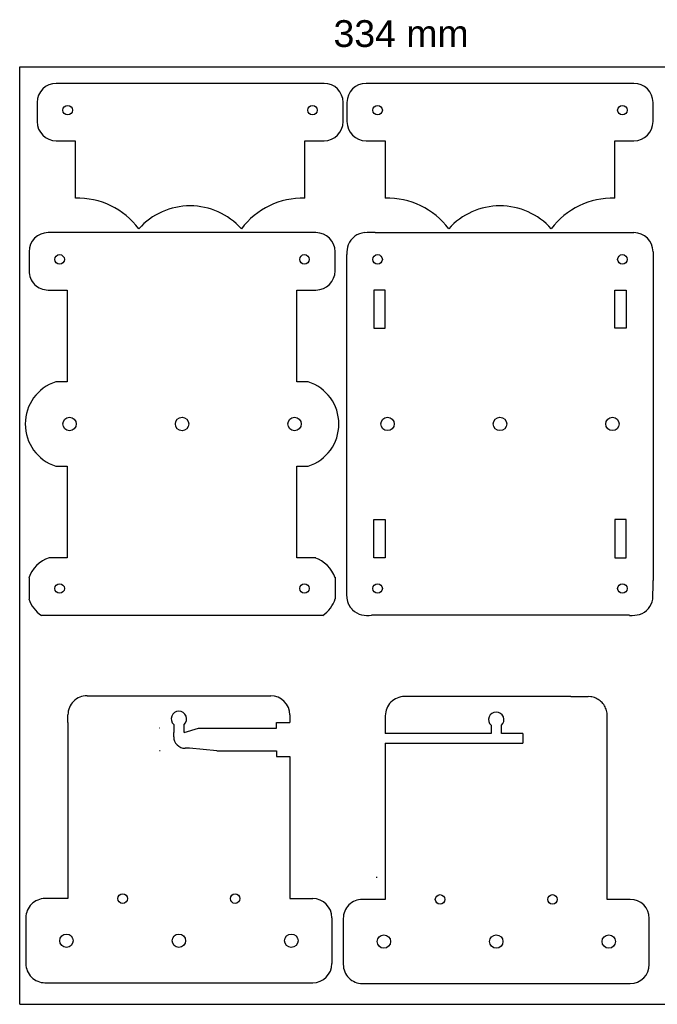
# Model space of a CAD drawing. Header units: millimetres. Extents: x -132 to 242, y -72 to 186.
# Tile 1 of 8: x -132 to 35, y -72 to 186. Entities that reach past the tile are written whole.
import ezdxf

# ---------------------------------------------------------------- set-up
doc = ezdxf.new("R2010")
doc.units = ezdxf.units.MM
doc.header["$MEASUREMENT"] = 0
doc.layers.add('CORTE_L_SER$CUT', color=178, linetype='Continuous', true_color=0x000000)
doc.layers.add('Default', color=178, linetype='Continuous', true_color=0x000000)

msp = doc.modelspace()

# ---------------------------------------------------------------- linework, layer by layer
for p, q in [((-131.53, 173.22), (202.47, 173.22)), ((-131.53, -71.78), (-131.53, 173.22)), ((-129.09, 39.57), (-129.09, 34.16)), ((-49.09, 39.86), (-49.09, 39.62)), ((-49.09, 39.62), (-49.09, 34.2)), ((-52.34, 29.86), (-125.8, 29.86)), ((12.53, 8.64), (17.05, 8.64)), ((0, -0.98), (0, -3.51)), ((-80, -5.56), (-87.16, -4.87)), ((-4.2, -3.51), (0, -3.51)), ((-131.53, -71.78), (202.47, -71.78))]:
    msp.add_line(p, q)
for centre, start, end in [((-121.09, 36.87), 108.8585, 161.3287), ((-57.09, 36.87), 18.9787, 71.3219), ((-121.09, 36.87), 198.6713, 236.0855), ((-57.09, 36.87), 304.1107, 341.5788)]:
    msp.add_arc(centre, 8.5, start, end)
at = {"layer": 'CORTE_L_SER$CUT'}
for p, q in [((-51.98, 168.87), (-121.98, 168.87)), ((29.02, 168.87), (-40.98, 168.87)), ((-126.98, 163.87), (-126.98, 158.88)), ((-46.98, 158.88), (-46.98, 163.87)), ((-45.98, 163.87), (-45.98, 158.88)), ((34.02, 158.88), (34.02, 163.87)), ((-121.98, 153.87), (-116.98, 153.87)), ((-116.98, 153.87), (-116.98, 138.86)), ((-56.98, 138.85), (-56.98, 153.87)), ((-56.98, 153.87), (-51.98, 153.87)), ((-40.98, 153.87), (-35.98, 153.87)), ((-35.98, 153.87), (-35.98, 138.86)), ((24.02, 138.85), (24.02, 153.87)), ((24.02, 153.87), (29.02, 153.87)), ((-54.09, 129.87), (-124.09, 129.87)), ((-38.63, 129.87), (-35.89, 129.87)), ((-35.89, 129.87), (-13.92, 129.87)), ((-13.92, 129.87), (29.02, 129.87)), ((-129.09, 124.87), (-129.09, 119.87)), ((-49.09, 119.87), (-49.09, 124.87)), ((-45.98, 121.72), (-45.98, 124.17)), ((34.02, 124.87), (34.02, 38.97)), ((-45.98, 116.83), (-45.98, 121.72)), ((-45.98, 73.88), (-45.98, 116.83)), ((-124.09, 114.87), (-119.09, 114.87)), ((-119.09, 114.87), (-119.09, 103.87)), ((-59.09, 103.87), (-59.09, 114.87)), ((-59.09, 114.87), (-54.09, 114.87)), ((-35.98, 114.87), (-38.98, 114.87)), ((-38.98, 114.87), (-38.98, 104.87)), ((-35.98, 104.87), (-35.98, 114.87)), ((24.02, 104.87), (24.02, 114.87)), ((24.02, 114.87), (27.02, 114.87)), ((27.02, 114.87), (27.02, 104.87)), ((-119.09, 103.87), (-119.09, 90.89)), ((-59.09, 90.89), (-59.09, 103.87)), ((-38.98, 104.87), (-35.98, 104.87)), ((27.02, 104.87), (24.02, 104.87)), ((-119.09, 90.89), (-122.09, 90.89)), ((-56.09, 90.89), (-59.09, 90.89)), ((-45.98, 52.63), (-45.98, 73.88)), ((-122.09, 68.84), (-119.09, 68.84)), ((-119.09, 68.84), (-119.09, 55.87)), ((-59.09, 44.86), (-59.09, 68.84)), ((-59.09, 68.84), (-56.09, 68.84)), ((-119.09, 55.87), (-119.09, 44.86)), ((-38.98, 54.87), (-35.98, 54.87)), ((-38.98, 44.87), (-38.98, 54.87)), ((-35.98, 54.87), (-35.98, 44.87)), ((27.02, 54.87), (24.02, 54.87)), ((24.02, 54.87), (24.02, 44.87)), ((27.02, 44.87), (27.02, 54.87)), ((-45.98, 42), (-45.98, 52.63)), ((-119.09, 44.86), (-123.82, 44.86)), ((-54.39, 44.86), (-59.09, 44.86)), ((-54.09, 44.86), (-54.39, 44.86)), ((-35.98, 44.87), (-38.98, 44.87)), ((24.02, 44.87), (27.02, 44.87)), ((-45.98, 36.68), (-45.98, 42)), ((-45.98, 35.24), (-45.98, 36.68)), ((-45.97, 34.89), (-45.98, 35.24)), ((-45.96, 34.72), (-45.97, 34.89)), ((-45.94, 34.55), (-45.96, 34.72)), ((-45.93, 34.38), (-45.94, 34.55)), ((-45.91, 34.21), (-45.93, 34.38)), ((-45.88, 34.04), (-45.91, 34.21)), ((-45.86, 33.87), (-45.88, 34.04)), ((-45.82, 33.71), (-45.86, 33.87)), ((-45.79, 33.54), (-45.82, 33.71)), ((-45.74, 33.38), (-45.79, 33.54)), ((-45.72, 33.3), (-45.74, 33.38)), ((-45.69, 33.22), (-45.72, 33.3)), ((-45.67, 33.14), (-45.69, 33.22)), ((-45.64, 33.06), (-45.67, 33.14)), ((-45.61, 32.98), (-45.64, 33.06)), ((-45.57, 32.89), (-45.61, 32.98)), ((-45.54, 32.81), (-45.57, 32.89)), ((-45.51, 32.73), (-45.54, 32.81)), ((-45.47, 32.65), (-45.51, 32.73)), ((-45.43, 32.58), (-45.47, 32.65)), ((-45.39, 32.5), (-45.43, 32.58)), ((-45.35, 32.42), (-45.39, 32.5)), ((-45.3, 32.34), (-45.35, 32.42)), ((-45.25, 32.26), (-45.3, 32.34)), ((-45.2, 32.18), (-45.25, 32.26)), ((-45.15, 32.1), (-45.2, 32.18)), ((-45.1, 32.02), (-45.15, 32.1)), ((-45.04, 31.95), (-45.1, 32.02)), ((-44.99, 31.87), (-45.04, 31.95)), ((-44.93, 31.79), (-44.99, 31.87)), ((-44.86, 31.71), (-44.93, 31.79)), ((-44.8, 31.64), (-44.86, 31.71)), ((-44.73, 31.56), (-44.8, 31.64)), ((-44.66, 31.48), (-44.73, 31.56)), ((-44.59, 31.41), (-44.66, 31.48)), ((-44.51, 31.33), (-44.59, 31.41)), ((-34.17, 29.87), (-39.54, 29.87)), ((-23.43, 29.87), (-34.17, 29.87)), ((-1.96, 29.87), (-23.43, 29.87)), ((19.77, 29.87), (-1.96, 29.87)), ((25.2, 29.87), (19.77, 29.87)), ((27.91, 29.87), (25.2, 29.87)), ((-113.91, 8.85), (-65.91, 8.85)), ((12.53, 8.64), (-30.95, 8.64)), ((17.73, 8.59), (17.05, 8.64)), ((18.07, 8.53), (17.73, 8.59)), ((18.4, 8.45), (18.07, 8.53)), ((18.73, 8.35), (18.4, 8.45)), ((19.05, 8.22), (18.73, 8.35)), ((19.35, 8.08), (19.05, 8.22)), ((19.65, 7.91), (19.35, 8.08)), ((19.94, 7.72), (19.65, 7.91)), ((20.21, 7.52), (19.94, 7.72)), ((20.47, 7.29), (20.21, 7.52)), ((20.71, 7.05), (20.47, 7.29)), ((20.93, 6.79), (20.71, 7.05)), ((21.14, 6.52), (20.93, 6.79)), ((21.33, 6.23), (21.14, 6.52)), ((21.49, 5.94), (21.33, 6.23)), ((21.64, 5.63), (21.49, 5.94)), ((21.77, 5.31), (21.64, 5.63)), ((21.87, 4.99), (21.77, 5.31)), ((-118.91, 1.85), (-118.91, 3.85)), ((-60.91, 3.85), (-60.91, 1.85)), ((-35.95, 3.64), (-35.95, -0.98)), ((21.95, 4.65), (21.87, 4.99)), ((22.01, 4.32), (21.95, 4.65)), ((22.04, 3.98), (22.01, 4.32)), ((22.05, 3.64), (22.04, 3.98)), ((22.05, -44.36), (22.05, 3.64)), ((-118.91, 1.85), (-118.91, 1.39)), ((-118.91, 1.39), (-118.91, 0.93)), ((-118.91, 0.93), (-118.91, 0.47)), ((-118.91, 0.47), (-118.91, 0.01)), ((-118.91, 0.01), (-118.91, -0.45)), ((-94.86, 0.34), (-95.01, 0.35)), ((-91.27, 1.33), (-91.27, -0.77)), ((-88.55, -0.77), (-88.55, 1.33)), ((-84.81, 0.35), (-64.41, 0.35)), ((-64.41, 0.35), (-64.41, 1.85)), ((-64.41, 1.85), (-60.91, 1.85)), ((-8.3, 1.12), (-8.3, -0.98)), ((-5.59, -0.98), (-5.59, 1.12)), ((-118.91, -0.45), (-118.91, -0.91)), ((-118.91, -0.91), (-118.91, -1.37)), ((-118.91, -1.37), (-118.91, -1.83)), ((-118.91, -1.83), (-118.91, -2.29)), ((-118.91, -2.29), (-118.91, -2.75)), ((-0.2, -0.98), (-5.59, -0.98)), ((-118.91, -2.75), (-118.91, -3.21)), ((-118.91, -3.21), (-118.91, -3.67)), ((-118.91, -3.67), (-118.91, -4.13)), ((-118.91, -4.13), (-118.91, -4.59)), ((-118.91, -4.59), (-118.91, -5.05)), ((-118.91, -5.05), (-118.91, -5.51)), ((-87.16, -4.87), (-88.27, -4.87)), ((-35.95, -3.51), (-35.95, -3.92)), ((-35.95, -3.51), (-34.95, -3.51)), ((-35.95, -3.92), (-35.95, -4.33)), ((-35.95, -4.33), (-35.95, -4.74)), ((-35.95, -4.74), (-35.95, -5.15)), ((-34.95, -3.51), (-33.96, -3.51)), ((-33.96, -3.51), (-32.97, -3.51)), ((-32.97, -3.51), (-31.98, -3.51)), ((-31.98, -3.51), (-30.99, -3.51)), ((-30.99, -3.51), (-29.99, -3.51)), ((-29.99, -3.51), (-29, -3.51)), ((-29, -3.51), (-28.01, -3.51)), ((-28.01, -3.51), (-27.02, -3.51)), ((-27.02, -3.51), (-26.02, -3.51)), ((-26.02, -3.51), (-25.03, -3.51)), ((-25.03, -3.51), (-24.04, -3.51)), ((-24.04, -3.51), (-23.05, -3.51)), ((-23.05, -3.51), (-22.06, -3.51)), ((-22.06, -3.51), (-21.06, -3.51)), ((-21.06, -3.51), (-20.07, -3.51)), ((-20.07, -3.51), (-19.08, -3.51)), ((-19.08, -3.51), (-18.09, -3.51)), ((-18.09, -3.51), (-17.09, -3.51)), ((-17.09, -3.51), (-16.1, -3.51)), ((-16.1, -3.51), (-15.11, -3.51)), ((-15.11, -3.51), (-14.12, -3.51)), ((-14.12, -3.51), (-13.13, -3.51)), ((-13.13, -3.51), (-12.13, -3.51)), ((-12.13, -3.51), (-11.14, -3.51)), ((-11.14, -3.51), (-10.15, -3.51)), ((-10.15, -3.51), (-9.16, -3.51)), ((-9.16, -3.51), (-8.16, -3.51)), ((-8.16, -3.51), (-7.17, -3.51)), ((-7.17, -3.51), (-6.18, -3.51)), ((-6.18, -3.51), (-5.19, -3.51)), ((-5.19, -3.51), (-4.2, -3.51)), ((-118.91, -5.51), (-118.91, -5.97)), ((-118.91, -5.97), (-118.91, -6.43)), ((-118.91, -6.43), (-118.91, -6.89)), ((-118.91, -6.89), (-118.91, -7.35)), ((-118.91, -7.35), (-118.91, -7.81)), ((-94.77, -5.54), (-94.96, -5.56)), ((-80, -5.56), (-79.85, -5.56)), ((-79.85, -5.56), (-79.69, -5.56)), ((-79.69, -5.56), (-79.53, -5.56)), ((-79.53, -5.56), (-79.37, -5.56)), ((-79.37, -5.56), (-79.22, -5.56)), ((-79.22, -5.56), (-79.06, -5.56)), ((-79.06, -5.56), (-78.9, -5.56)), ((-78.9, -5.56), (-78.74, -5.56)), ((-78.74, -5.56), (-78.59, -5.56)), ((-78.59, -5.56), (-78.43, -5.56)), ((-78.43, -5.56), (-78.27, -5.56)), ((-78.27, -5.56), (-78.11, -5.56)), ((-78.11, -5.56), (-77.96, -5.56)), ((-77.96, -5.56), (-77.8, -5.56)), ((-77.8, -5.56), (-77.64, -5.56)), ((-77.64, -5.56), (-77.48, -5.56)), ((-77.48, -5.56), (-77.33, -5.56)), ((-77.33, -5.56), (-77.17, -5.56)), ((-77.17, -5.56), (-77.01, -5.56)), ((-77.01, -5.56), (-76.85, -5.56)), ((-76.85, -5.56), (-76.7, -5.56)), ((-76.7, -5.56), (-76.54, -5.56)), ((-76.54, -5.56), (-76.38, -5.56)), ((-76.38, -5.56), (-76.22, -5.56)), ((-76.22, -5.56), (-76.07, -5.56)), ((-76.07, -5.56), (-75.91, -5.56)), ((-75.91, -5.56), (-75.75, -5.56)), ((-75.75, -5.56), (-75.59, -5.56)), ((-75.59, -5.56), (-75.44, -5.56)), ((-75.44, -5.56), (-75.28, -5.56)), ((-75.28, -5.56), (-75.12, -5.56)), ((-75.12, -5.56), (-74.96, -5.56)), ((-74.96, -5.56), (-74.81, -5.56)), ((-74.81, -5.56), (-74.65, -5.56)), ((-74.65, -5.56), (-74.49, -5.56)), ((-74.49, -5.56), (-74.33, -5.56)), ((-74.33, -5.56), (-74.18, -5.56)), ((-74.18, -5.56), (-74.02, -5.56)), ((-74.02, -5.56), (-73.86, -5.56)), ((-73.86, -5.56), (-73.7, -5.56)), ((-73.7, -5.56), (-73.55, -5.56)), ((-73.55, -5.56), (-73.39, -5.56)), ((-73.39, -5.56), (-73.23, -5.56)), ((-73.23, -5.56), (-73.07, -5.56)), ((-73.07, -5.56), (-72.92, -5.56)), ((-72.92, -5.56), (-72.76, -5.56)), ((-72.76, -5.56), (-72.6, -5.56)), ((-72.6, -5.56), (-72.44, -5.56)), ((-72.44, -5.56), (-72.29, -5.56)), ((-72.29, -5.56), (-72.13, -5.56)), ((-72.13, -5.56), (-71.97, -5.56)), ((-71.97, -5.56), (-71.81, -5.56)), ((-71.81, -5.56), (-71.66, -5.56)), ((-71.66, -5.56), (-71.5, -5.56)), ((-71.5, -5.56), (-71.34, -5.56)), ((-71.34, -5.56), (-71.18, -5.56)), ((-71.18, -5.56), (-71.03, -5.56)), ((-71.03, -5.56), (-70.87, -5.56)), ((-70.87, -5.56), (-70.71, -5.56)), ((-70.71, -5.56), (-70.55, -5.56)), ((-70.55, -5.56), (-70.4, -5.56)), ((-70.4, -5.56), (-70.24, -5.56)), ((-70.24, -5.56), (-70.08, -5.56)), ((-70.08, -5.56), (-69.92, -5.56)), ((-69.92, -5.56), (-69.77, -5.56)), ((-69.77, -5.56), (-69.61, -5.56)), ((-69.61, -5.56), (-69.45, -5.56)), ((-69.45, -5.56), (-69.29, -5.56)), ((-69.29, -5.56), (-69.14, -5.56)), ((-69.14, -5.56), (-68.98, -5.56)), ((-68.98, -5.56), (-68.82, -5.56)), ((-68.82, -5.56), (-68.66, -5.56)), ((-68.66, -5.56), (-68.51, -5.56)), ((-68.51, -5.56), (-68.35, -5.56)), ((-68.35, -5.56), (-68.19, -5.56)), ((-68.19, -5.56), (-68.03, -5.56)), ((-68.03, -5.56), (-67.88, -5.56)), ((-67.88, -5.56), (-67.72, -5.56)), ((-67.72, -5.56), (-67.56, -5.56)), ((-67.56, -5.56), (-67.4, -5.56)), ((-67.4, -5.56), (-67.25, -5.56)), ((-67.25, -5.56), (-67.09, -5.56)), ((-67.09, -5.56), (-66.93, -5.56)), ((-66.93, -5.56), (-66.77, -5.56)), ((-66.77, -5.56), (-66.62, -5.56)), ((-66.62, -5.56), (-66.46, -5.56)), ((-66.46, -5.56), (-66.3, -5.56)), ((-66.3, -5.56), (-66.14, -5.56)), ((-66.14, -5.56), (-65.99, -5.56)), ((-65.99, -5.56), (-65.83, -5.56)), ((-65.83, -5.56), (-65.67, -5.56)), ((-65.67, -5.56), (-65.51, -5.56)), ((-65.51, -5.56), (-65.36, -5.56)), ((-65.36, -5.56), (-65.2, -5.56)), ((-65.2, -5.56), (-65.04, -5.56)), ((-65.04, -5.56), (-64.88, -5.56)), ((-64.88, -5.56), (-64.73, -5.56)), ((-64.73, -5.56), (-64.57, -5.56)), ((-64.57, -5.56), (-64.41, -5.56)), ((-64.41, -5.56), (-64.41, -7.06)), ((-64.41, -7.06), (-60.91, -7.06)), ((-60.91, -7.06), (-60.91, -44.15)), ((-35.95, -5.15), (-35.95, -5.56)), ((-35.95, -5.56), (-35.95, -5.96)), ((-35.95, -5.96), (-35.95, -6.37)), ((-35.95, -6.37), (-35.95, -6.78)), ((-35.95, -6.78), (-35.95, -7.19)), ((-35.95, -7.19), (-35.95, -7.6)), ((-35.95, -7.6), (-35.95, -8.01)), ((-118.91, -7.81), (-118.91, -8.27)), ((-118.91, -8.27), (-118.91, -8.73)), ((-118.91, -8.73), (-118.91, -9.19)), ((-118.91, -9.19), (-118.91, -9.65)), ((-118.91, -9.65), (-118.91, -10.11)), ((-118.91, -10.11), (-118.91, -10.57)), ((-35.95, -8.01), (-35.95, -8.42)), ((-35.95, -8.42), (-35.95, -8.82)), ((-35.95, -8.82), (-35.95, -9.23)), ((-35.95, -9.23), (-35.95, -9.64)), ((-35.95, -9.64), (-35.95, -10.05)), ((-35.95, -10.05), (-35.95, -10.46)), ((-118.91, -10.57), (-118.91, -11.03)), ((-118.91, -11.03), (-118.91, -11.49)), ((-118.91, -11.49), (-118.91, -11.95)), ((-118.91, -11.95), (-118.91, -12.41)), ((-118.91, -12.41), (-118.91, -12.87)), ((-35.95, -10.46), (-35.95, -10.87)), ((-35.95, -10.87), (-35.95, -11.27)), ((-35.95, -11.27), (-35.95, -11.68)), ((-35.95, -11.68), (-35.95, -12.09)), ((-35.95, -12.09), (-35.95, -12.5)), ((-35.95, -12.5), (-35.95, -12.91)), ((-118.91, -12.87), (-118.91, -13.33)), ((-118.91, -13.33), (-118.91, -13.79)), ((-118.91, -13.79), (-118.91, -14.25)), ((-118.91, -14.25), (-118.91, -14.71)), ((-118.91, -14.71), (-118.91, -15.17)), ((-118.91, -15.17), (-118.91, -15.63)), ((-35.95, -12.91), (-35.95, -13.32)), ((-35.95, -13.32), (-35.95, -13.73)), ((-35.95, -13.73), (-35.95, -14.13)), ((-35.95, -14.13), (-35.95, -14.54)), ((-35.95, -14.54), (-35.95, -14.95)), ((-35.95, -14.95), (-35.95, -15.36)), ((-35.95, -15.36), (-35.95, -15.77)), ((-118.91, -15.63), (-118.91, -16.09)), ((-118.91, -16.09), (-118.91, -16.55)), ((-118.91, -16.55), (-118.91, -17.01)), ((-118.91, -17.01), (-118.91, -17.47)), ((-118.91, -17.47), (-118.91, -17.93)), ((-118.91, -17.93), (-118.91, -18.39)), ((-35.95, -15.77), (-35.95, -16.18)), ((-35.95, -16.18), (-35.95, -16.59)), ((-35.95, -16.59), (-35.95, -16.99)), ((-35.95, -16.99), (-35.95, -17.4)), ((-35.95, -17.4), (-35.95, -17.81)), ((-35.95, -17.81), (-35.95, -18.22)), ((-118.91, -18.39), (-118.91, -18.85)), ((-118.91, -18.85), (-118.91, -19.31)), ((-118.91, -19.31), (-118.91, -19.77)), ((-118.91, -19.77), (-118.91, -20.23)), ((-118.91, -20.23), (-118.91, -20.69)), ((-35.95, -18.22), (-35.95, -18.63)), ((-35.95, -18.63), (-35.95, -19.04)), ((-35.95, -19.04), (-35.95, -19.44)), ((-35.95, -19.44), (-35.95, -19.85)), ((-35.95, -19.85), (-35.95, -20.26)), ((-35.95, -20.26), (-35.95, -20.67)), ((-118.91, -20.69), (-118.91, -21.15)), ((-118.91, -21.15), (-118.91, -21.61)), ((-118.91, -21.61), (-118.91, -22.07)), ((-118.91, -22.07), (-118.91, -22.53)), ((-118.91, -22.53), (-118.91, -22.99)), ((-118.91, -22.99), (-118.91, -23.45)), ((-35.95, -20.67), (-35.95, -21.08)), ((-35.95, -21.08), (-35.95, -21.49)), ((-35.95, -21.49), (-35.95, -21.9)), ((-35.95, -21.9), (-35.95, -22.3)), ((-35.95, -22.3), (-35.95, -22.71)), ((-35.95, -22.71), (-35.95, -23.12)), ((-35.95, -23.12), (-35.95, -23.53)), ((-118.91, -23.45), (-118.91, -23.91)), ((-118.91, -23.91), (-118.91, -24.37)), ((-118.91, -24.37), (-118.91, -24.83)), ((-118.91, -24.83), (-118.91, -25.29)), ((-118.91, -25.29), (-118.91, -25.75)), ((-35.95, -23.53), (-35.95, -23.94)), ((-35.95, -23.94), (-35.95, -24.35)), ((-35.95, -24.35), (-35.95, -24.76)), ((-35.95, -24.76), (-35.95, -25.16)), ((-35.95, -25.16), (-35.95, -25.57)), ((-35.95, -25.57), (-35.95, -25.98)), ((-118.91, -25.75), (-118.91, -26.21)), ((-118.91, -26.21), (-118.91, -26.67)), ((-118.91, -26.67), (-118.91, -27.13)), ((-118.91, -27.13), (-118.91, -27.59)), ((-118.91, -27.59), (-118.91, -28.05)), ((-118.91, -28.05), (-118.91, -28.51)), ((-35.95, -25.98), (-35.95, -26.39)), ((-35.95, -26.39), (-35.95, -26.8)), ((-35.95, -26.8), (-35.95, -27.21)), ((-35.95, -27.21), (-35.95, -27.61)), ((-35.95, -27.61), (-35.95, -28.02)), ((-35.95, -28.02), (-35.95, -28.43)), ((-118.91, -28.51), (-118.91, -28.97)), ((-118.91, -28.97), (-118.91, -29.43)), ((-118.91, -29.43), (-118.91, -29.89)), ((-118.91, -29.89), (-118.91, -30.35)), ((-118.91, -30.35), (-118.91, -30.81)), ((-118.91, -30.81), (-118.91, -31.27)), ((-35.95, -28.43), (-35.95, -28.84)), ((-35.95, -28.84), (-35.95, -29.25)), ((-35.95, -29.25), (-35.95, -29.66)), ((-35.95, -29.66), (-35.95, -30.07)), ((-35.95, -30.07), (-35.95, -30.47)), ((-35.95, -30.47), (-35.95, -30.88)), ((-118.91, -31.27), (-118.91, -31.73)), ((-118.91, -31.73), (-118.91, -32.19)), ((-118.91, -32.19), (-118.91, -32.65)), ((-118.91, -32.65), (-118.91, -33.11)), ((-118.91, -33.11), (-118.91, -33.57)), ((-35.95, -30.88), (-35.95, -31.29)), ((-35.95, -31.29), (-35.95, -31.7)), ((-35.95, -31.7), (-35.95, -32.11)), ((-35.95, -32.11), (-35.95, -32.52)), ((-35.95, -32.52), (-35.95, -32.93)), ((-35.95, -32.93), (-35.95, -33.33)), ((-35.95, -33.33), (-35.95, -33.74)), ((-118.91, -33.57), (-118.91, -34.03)), ((-118.91, -34.03), (-118.91, -34.49)), ((-118.91, -34.49), (-118.91, -34.95)), ((-118.91, -34.95), (-118.91, -35.41)), ((-118.91, -35.41), (-118.91, -35.87)), ((-118.91, -35.87), (-118.91, -36.33)), ((-35.95, -33.74), (-35.95, -34.15)), ((-35.95, -34.15), (-35.95, -34.56)), ((-35.95, -34.56), (-35.95, -34.97)), ((-35.95, -34.97), (-35.95, -35.38)), ((-35.95, -35.38), (-35.95, -35.78)), ((-35.95, -35.78), (-35.95, -36.19)), ((-118.91, -36.33), (-118.91, -36.79)), ((-118.91, -36.79), (-118.91, -37.25)), ((-118.91, -37.25), (-118.91, -37.71)), ((-118.91, -37.71), (-118.91, -38.17)), ((-118.91, -38.17), (-118.91, -38.63)), ((-38.18, -38.74), (-38.18, -38.49)), ((-35.95, -36.19), (-35.95, -36.6)), ((-35.95, -36.6), (-35.95, -37.01)), ((-35.95, -37.01), (-35.95, -37.42)), ((-35.95, -37.42), (-35.95, -37.83)), ((-35.95, -37.83), (-35.95, -38.24)), ((-35.95, -38.24), (-35.95, -38.64)), ((-118.91, -38.63), (-118.91, -39.09)), ((-118.91, -39.09), (-118.91, -39.55)), ((-118.91, -39.55), (-118.91, -40.01)), ((-118.91, -40.01), (-118.91, -40.47)), ((-118.91, -40.47), (-118.91, -40.93)), ((-118.91, -40.93), (-118.91, -41.39)), ((-35.95, -38.64), (-35.95, -39.05)), ((-35.95, -39.05), (-35.95, -39.46)), ((-35.95, -39.46), (-35.95, -39.87)), ((-35.95, -39.87), (-35.95, -40.28)), ((-35.95, -40.28), (-35.95, -40.69)), ((-35.95, -40.69), (-35.95, -41.1)), ((-35.95, -41.1), (-35.95, -41.5)), ((-118.91, -41.39), (-118.91, -41.85)), ((-118.91, -41.85), (-118.91, -42.31)), ((-118.91, -42.31), (-118.91, -42.77)), ((-118.91, -42.77), (-118.91, -43.23)), ((-118.91, -43.23), (-118.91, -43.69)), ((-118.91, -43.69), (-118.91, -44.15)), ((-35.95, -41.5), (-35.95, -41.91)), ((-35.95, -41.91), (-35.95, -42.32)), ((-35.95, -42.32), (-35.95, -42.73)), ((-35.95, -42.73), (-35.95, -43.14)), ((-35.95, -43.14), (-35.95, -43.55)), ((-35.95, -43.55), (-35.95, -43.95)), ((-118.91, -44.15), (-124.91, -44.15)), ((-60.91, -44.15), (-54.91, -44.15)), ((-35.95, -44.36), (-41.95, -44.36)), ((-35.95, -43.95), (-35.95, -44.36)), ((28.05, -44.36), (22.05, -44.36)), ((-129.91, -49.15), (-129.91, -61.15)), ((-49.91, -49.15), (-49.91, -61.15)), ((-46.95, -49.36), (-46.95, -61.36)), ((33.05, -61.36), (33.05, -49.36)), ((-124.91, -66.15), (-54.91, -66.15)), ((-41.95, -66.36), (28.05, -66.36))]:
    msp.add_line(p, q, dxfattribs=at)
for centre, radius in [((-118.98, 161.87), 1.25), ((-54.98, 161.87), 1.25), ((-37.98, 161.87), 1.25), ((26.02, 161.87), 1.25), ((-121.09, 122.87), 1.25), ((-57.09, 122.87), 1.25), ((-37.98, 122.87), 1.25), ((26.02, 122.87), 1.25), ((-118.48, 79.86), 1.75), ((-89.09, 79.86), 1.75), ((-59.69, 79.86), 1.75), ((-35.37, 79.87), 1.75), ((-5.98, 79.87), 1.75), ((23.42, 79.87), 1.75), ((-121.09, 36.87), 1.25), ((-57.09, 36.87), 1.25), ((-37.98, 36.87), 1.25), ((26.02, 36.87), 1.25), ((-104.61, -44.16), 1.25), ((-75.21, -44.16), 1.25), ((-21.64, -44.37), 1.25), ((7.75, -44.37), 1.25), ((-119.3, -55.16), 1.75), ((-89.91, -55.16), 1.75), ((-60.52, -55.16), 1.75), ((-36.34, -55.37), 1.75), ((-6.95, -55.37), 1.75), ((22.45, -55.37), 1.75)]:
    msp.add_circle(centre, radius, dxfattribs=at)
for centre, radius, start, end in [((-121.98, 163.87), 5, 90, 179.9984), ((-51.98, 163.87), 5, 0.0008, 90.0008), ((-40.98, 163.87), 5, 90, 179.9984), ((29.02, 163.87), 5, 0.0008, 90.0008), ((-121.97, 158.87), 5, 179.9454, 269.9452), ((-51.98, 158.87), 5, 270.0548, 0.0547), ((-40.97, 158.87), 5, 179.9454, 269.9452), ((29.02, 158.87), 5, 270.0548, 0.0547), ((-116.37, 118.87), 20, 36.9064, 91.7366), ((-86.98, 118.87), 18, 41.8579, 138.1313), ((-57.59, 118.87), 19.99, 88.2567, 143.0955), ((-35.37, 118.87), 20, 36.9064, 91.7366), ((-5.98, 118.87), 18, 41.8579, 138.1313), ((23.41, 118.87), 19.99, 88.2567, 143.0955), ((-124.09, 124.87), 5, 90, 180), ((-54.09, 124.87), 5, 359.9999, 89.9997), ((-40.98, 124.87), 5, 94.188, 158.4507), ((-39.81, 93.07), 36.81, 88.1747, 92.395), ((29.02, 124.87), 5, 359.9999, 89.9997), ((-39.35, 124.54), 6.64, 161.0157, 183.2692), ((-124.09, 119.87), 5, 180, 270.0004), ((-54.09, 119.87), 5, 270, 0), ((-118.48, 79.86), 11.6, 108.1169, 180), ((-59.69, 79.86), 11.6, 0, 71.8831), ((-118.48, 79.86), 11.6, 179.9999, 251.8834), ((-59.69, 79.86), 11.6, 288.1166, 0.0001), ((-69.43, 37.76), 103.46, 357.9776, 0.6719), ((29.02, 34.87), 5, 287.4734, 351.3202), ((-41.1, 34.64), 4.75, 224.161, 257.456), ((-40.27, 40.79), 10.95, 260.1825, 273.8353), ((28.49, 38.25), 8.41, 266.0762, 284.0236), ((-113.91, 3.85), 5, 90, 180.0004), ((-65.91, 3.85), 5, 359.9999, 89.9997), ((-30.95, 3.64), 5, 90, 180.0004), ((-89.91, 2.8), 2, 312.7422, 227.2592), ((-6.95, 2.59), 2, 312.7404, 227.2575), ((-89.91, 2.8), 1.95, 314.1157, 314.8804), ((-0.2, -3.98), 3, 86.2502, 90.0002), ((-124.91, -49.15), 5, 90, 180.0004), ((-54.91, -49.15), 5, 359.9999, 89.9997), ((-41.95, -49.36), 5, 89.9997, 180.0003), ((28.05, -49.36), 5, 360, 90), ((-124.91, -61.15), 5, 179.9997, 270.0003), ((-54.91, -61.15), 5, 270, 0), ((-41.95, -61.36), 5, 179.9996, 270), ((28.05, -61.36), 5, 270.0003, 0.0001)]:
    msp.add_arc(centre, radius, start, end, dxfattribs=at)
at = {"layer": 'Default'}
for p, q in [((-88.55, -0.77), (-84.81, 0.35)), ((-91.27, -1.87), (-91.27, -0.77)), ((-8.3, -0.98), (-35.95, -0.98))]:
    msp.add_line(p, q, dxfattribs=at)
msp.add_arc((-88.27, -1.87), 3, 180, 270, dxfattribs=at)

# ---------------------------------------------------------------- texts
at = {"layer": 'Default', "insert": (-49.5, 185.38), "char_height": 7, "width": 41.5783, "attachment_point": 1, "line_spacing_factor": 0.963855}
msp.add_mtext('\\fHelvetica;334 mm', dxfattribs=at)

doc.saveas('drawing.dxf')
